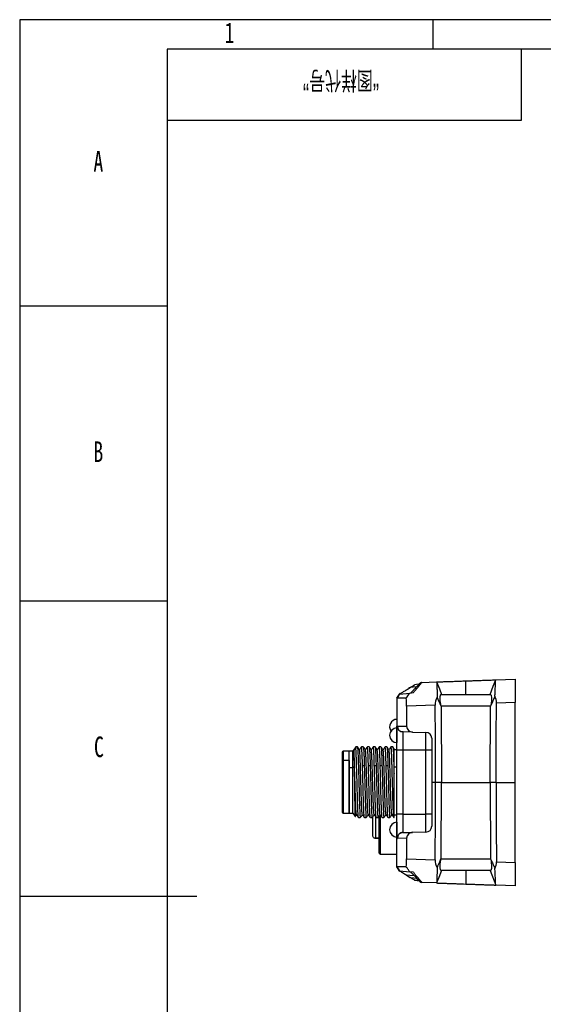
# Model space of a CAD drawing. Header units: millimetres. Extents: x 0 to 1380, y 0 to 297.
# Tile 48 of 60: x 960 to 1049, y 130 to 297. Entities that reach past the tile are written whole.
import ezdxf

# ---------------------------------------------------------------- set-up
doc = ezdxf.new("R2010")
doc.units = ezdxf.units.MM
for name, color, linetype in [('10', 7, 'Continuous'), ('5', 7, 'Continuous'), ('9', 7, 'Continuous'), ('SLD-0', 7, 'Continuous')]:
    doc.layers.add(name, color=color, linetype=linetype)
doc.styles.add('SLDTEXTSTYLE0', font='TXT', dxfattribs={"width": 0.7, "bigfont": 'bigfont'})
doc.styles.add('SLDTEXTSTYLE4', font='TXT', dxfattribs={"width": 0.7})

msp = doc.modelspace()

# ---------------------------------------------------------------- linework, layer by layer
at = {"color": 7, "linetype": 'Continuous', "lineweight": 25}
for p, q in [((1041.08, 185.14), (1044.34, 185.25)), ((1044.34, 185.25), (1044.34, 181.32)), ((1028.53, 184.67), (1028.37, 184.66)), ((1028.56, 184.7), (1031.06, 184.79)), ((1024.34, 182.05), (1024.74, 182.7)), ((1024.34, 182.05), (1024.34, 177.31)), ((1025.85, 182.05), (1024.34, 182.05)), ((1024.74, 182.7), (1026.51, 182.91)), ((1024.84, 182.86), (1024.74, 182.7)), ((1025.9, 182.05), (1025.85, 182.05)), ((1026.51, 182.91), (1027.12, 182.98)), ((1031.8, 182.67), (1040.21, 182.67)), ((1030.81, 180.85), (1025.96, 180.68)), ((1025.96, 180.68), (1025.97, 177.28)), ((1040.19, 180.7), (1031.81, 180.7)), ((1031.81, 180.69), (1031.88, 167.75)), ((1040.13, 167.75), (1040.19, 180.69)), ((1044.34, 181.32), (1041.19, 181.21)), ((1044.34, 167.75), (1044.34, 181.32)), ((1024.34, 173.22), (1024.34, 177.31)), ((1024.41, 177.31), (1025.97, 177.28)), ((1025.33, 176.31), (1025.33, 173.22)), ((1026.99, 176.28), (1025.37, 176.31)), ((1026.99, 176.28), (1029.25, 176.24)), ((1029.25, 173.22), (1029.25, 176.24)), ((1030.23, 175.24), (1030.23, 167.75)), ((1017.38, 173.79), (1016.84, 173.04)), ((1017.63, 173.79), (1017.38, 173.79)), ((1017.38, 173.79), (1017.38, 173.52)), ((1018.63, 173.79), (1018.33, 173.79)), ((1019.63, 173.79), (1019.33, 173.79)), ((1020.63, 173.79), (1020.33, 173.79)), ((1021.63, 173.79), (1021.33, 173.79)), ((1022.63, 173.79), (1022.33, 173.79)), ((1023.63, 173.79), (1023.33, 173.79)), ((1015.04, 172.84), (1015.04, 171.36)), ((1016.24, 173.04), (1015.24, 173.04)), ((1016.84, 173.04), (1016.24, 173.04)), ((1016.24, 170.28), (1016.24, 173.04)), ((1016.24, 171.5), (1016.24, 173.04)), ((1016.84, 170.28), (1016.84, 173.04)), ((1024.34, 173.29), (1023.84, 173.29)), ((1025.33, 173.22), (1024.34, 173.22)), ((1024.34, 162.36), (1024.34, 173.22)), ((1029.25, 173.22), (1025.33, 173.22)), ((1025.33, 173.22), (1025.33, 162.36)), ((1030.23, 173.22), (1029.25, 173.22)), ((1029.25, 162.36), (1029.25, 173.22)), ((1015.04, 171.36), (1015.04, 162.74)), ((1016.24, 171.5), (1015.24, 171.5)), ((1016.24, 171.5), (1016.24, 162.54)), ((1016.24, 170.28), (1016.84, 170.28)), ((1016.24, 162.54), (1016.24, 170.28)), ((1016.84, 170.28), (1017.08, 170.44)), ((1016.84, 162.54), (1016.84, 170.28)), ((1018.5, 170.63), (1018.8, 170.63)), ((1019.5, 170.63), (1019.8, 170.63)), ((1020.5, 170.63), (1020.8, 170.63)), ((1021.5, 170.63), (1021.8, 170.63)), ((1022.5, 170.63), (1022.8, 170.63)), ((1023.84, 161.79), (1023.84, 169.21)), ((1030.88, 167.75), (1030.23, 167.75)), ((1030.23, 167.75), (1030.23, 160.34)), ((1031.88, 167.75), (1030.88, 167.75)), ((1031.81, 154.82), (1031.88, 167.75)), ((1031.88, 167.75), (1040.13, 167.75)), ((1041.13, 167.75), (1040.13, 167.75)), ((1040.13, 167.75), (1040.19, 154.82)), ((1041.13, 167.75), (1044.34, 167.75)), ((1044.34, 154.19), (1044.34, 167.75)), ((1015.24, 162.54), (1016.24, 162.54)), ((1016.24, 162.54), (1016.84, 162.54)), ((1016.84, 162.54), (1017.25, 161.97)), ((1020.24, 158.83), (1020.24, 161.95)), ((1020.48, 162.31), (1020.47, 162.29)), ((1021.34, 155.78), (1021.34, 162.09)), ((1021.54, 155.58), (1021.54, 162.19)), ((1023.84, 162.29), (1024.34, 162.29)), ((1025.33, 162.36), (1024.34, 162.36)), ((1024.34, 158.27), (1024.34, 162.36)), ((1025.33, 162.36), (1025.33, 159.27)), ((1025.33, 162.36), (1029.25, 162.36)), ((1029.25, 159.34), (1029.25, 162.36)), ((1030.23, 162.36), (1029.25, 162.36)), ((1017.83, 161.79), (1018.13, 161.79)), ((1018.13, 161.79), (1018.13, 161.8)), ((1018.83, 161.79), (1019.13, 161.79)), ((1019.83, 161.79), (1020.13, 161.79)), ((1020.83, 161.79), (1021.13, 161.79)), ((1021.83, 161.79), (1022.13, 161.79)), ((1022.83, 161.79), (1023.13, 161.79)), ((1023.83, 161.79), (1023.84, 161.79)), ((1025.37, 159.27), (1026.99, 159.3)), ((1029.25, 159.34), (1026.99, 159.3)), ((1020.67, 158.32), (1021.34, 158.32)), ((1024.34, 153.45), (1024.34, 158.27)), ((1025.97, 158.3), (1024.41, 158.27)), ((1025.97, 158.3), (1025.96, 154.82)), ((1021.34, 155.78), (1021.54, 155.58)), ((1021.54, 155.58), (1024.34, 155.58)), ((1025.96, 154.82), (1030.81, 154.65)), ((1031.81, 154.8), (1040.19, 154.8)), ((1041.19, 154.3), (1044.34, 154.19)), ((1044.34, 154.19), (1044.34, 150.25)), ((1025.9, 153.45), (1024.34, 153.45)), ((1024.34, 153.45), (1024.74, 152.8)), ((1024.74, 152.8), (1024.34, 153.45)), ((1024.84, 152.64), (1024.34, 153.45)), ((1024.74, 152.8), (1026.51, 152.6)), ((1025.92, 152.08), (1025.79, 152.16)), ((1027.12, 152.53), (1026.51, 152.6)), ((1040.21, 152.84), (1031.8, 152.84)), ((1040.13, 152.84), (1041.08, 150.37)), ((1026.7, 151.6), (1026.6, 151.65)), ((1031.06, 150.72), (1028.56, 150.8)), ((1044.34, 150.25), (1041.08, 150.37))]:
    msp.add_line(p, q, dxfattribs=at)
at = {"color": 8, "linetype": 'Continuous', "lineweight": 25}
for p, q in [((1024.34, 177), (1024.34, 174.5)), ((1015.24, 173.04), (1015.24, 171.5)), ((1015.24, 171.5), (1015.24, 162.54)), ((1023.84, 170.4), (1024.34, 170.4)), ((1020.74, 158.32), (1020.74, 161.9)), ((1024.34, 161), (1024.34, 158.5)), ((1021.34, 158.32), (1020.74, 158.32))]:
    msp.add_line(p, q, dxfattribs=at)
at = {"color": 7, "linetype": 'Continuous', "lineweight": 25, "flags": 128}
for points in [[(1026.7, 183.91), (1026.48, 183.78), (1026.31, 183.67)], [(1027.67, 183.97), (1027.07, 183.9), (1026.6, 183.85)], [(1028.06, 184.39), (1027.66, 184.34), (1027.34, 184.31)], [(1031.06, 184.78), (1031.52, 183.6), (1031.88, 182.67)], [(1036, 182.67), (1036, 183.95), (1036, 184.96)], [(1040.13, 182.67), (1040.66, 184.05), (1041.08, 185.13)], [(1024.74, 182.71), (1024.52, 182.34), (1024.34, 182.05)], [(1024.34, 182.05), (1024.57, 182.42), (1024.74, 182.7)], [(1024.74, 182.7), (1024.52, 182.34), (1024.34, 182.05)], [(1030.88, 167.75), (1030.84, 175.09), (1030.81, 180.85)], [(1041.13, 167.75), (1041.16, 175.29), (1041.19, 181.21)], [(1030.81, 154.65), (1030.85, 161.99), (1030.88, 167.75)], [(1041.13, 167.75), (1041.16, 160.22), (1041.19, 154.3)], [(1027.31, 151.91), (1026.54, 152), (1025.93, 152.07)], [(1025.93, 152.07), (1026.31, 151.84), (1026.6, 151.66)], [(1031.88, 152.84), (1031.42, 151.65), (1031.06, 150.72)], [(1036, 152.84), (1036, 151.55), (1036, 150.54)], [(1026.6, 151.66), (1027.2, 151.59), (1027.67, 151.53)], [(1027.34, 151.2), (1027.75, 151.15), (1028.06, 151.12)], [(1028.06, 151.12), (1027.66, 151.16), (1027.34, 151.2)]]:
    msp.add_lwpolyline(points, dxfattribs=at)
at = {"color": 7, "linetype": 'Continuous', "lineweight": 25}
for centre, radius, start, end in [((1028.58, 184.2), 0.5, 92, 136.6095), ((1024.34, 177.19), 1.25, 90, 215.005), ((1024.34, 175.75), 1.25, 90, 180), ((1025.39, 177.3), 0.989, 179.3392, 268.3715), ((1024.34, 175.75), 1.25, 180, 270), ((1029.23, 175.24), 1, 0, 89), ((1015.24, 172.84), 0.2, 90, 180), ((1015.22, 171.32), 0.179, 81.9486, 168.5767), ((1015.24, 162.74), 0.2, 180, 270), ((1024.34, 159.75), 1.25, 90, 180), ((1029.23, 160.34), 1, 271, 0), ((1024.34, 159.75), 1.25, 180, 270), ((1025.39, 158.28), 0.989, 91.625, 180.6626), ((1028.58, 151.3), 0.5, 223.3905, 268)]:
    msp.add_arc(centre, radius, start, end, dxfattribs=at)
for centre, major_axis, ratio, start_param, end_param in [((1025.1, 180.58), (0.01, 4), 0.214097, 4.738943, 5.089684), ((1036.94, 180.99), (6.13, 0.22), 0.65261, 2.785678, 3.121069), ((1034.72, 180.91), (6.46, 0.5), 0.616119, 6.232768, 6.523559), ((1024.4, 173.22), (0, 4.08), 0.212558, 6.279475, 6.352826), ((1027, 177.28), (1.03, -0.08), 0.970611, 3.219313, 4.773037), ((1027, 158.3), (1.03, 0.08), 0.970611, 1.510148, 3.063872), ((1024.4, 162.36), (0, 4.08), 0.212558, 3.071952, 3.145303), ((1025.1, 154.93), (-0.01, 4), 0.214097, 4.335094, 4.685835), ((1036.94, 154.51), (6.13, -0.22), 0.65261, 3.162117, 3.497507), ((1034.72, 154.59), (6.46, -0.5), 0.616119, 6.042812, 6.333602)]:
    msp.add_ellipse(centre, major_axis=major_axis, ratio=ratio, start_param=start_param, end_param=end_param, dxfattribs=at)
for points, knots in [([(1024.74, 182.7), (1024.74, 182.7), (1024.77, 182.72), (1024.86, 182.78), (1024.92, 182.82), (1025.13, 182.94), (1025.28, 183.04), (1025.62, 183.24), (1025.79, 183.35), (1026.15, 183.57), (1026.33, 183.69), (1026.52, 183.8)], [0, 0, 0, 0, 0.125, 0.125, 0.25, 0.25, 0.5, 0.5, 0.75, 0.75, 1, 1, 1, 1]), ([(1026.6, 183.85), (1026.59, 183.84), (1026.56, 183.82), (1026.53, 183.81), (1026.52, 183.8)], [0, 0, 0, 0, 0.5600682, 1, 1, 1, 1]), ([(1026.6, 183.85), (1026.69, 183.91), (1026.92, 184.05), (1027.17, 184.2), (1027.3, 184.28), (1027.34, 184.3), (1027.34, 184.31), (1027.34, 184.31)], [0, 0, 0, 0, 0.283278, 0.689521, 0.835736, 0.95668, 1, 1, 1, 1]), ([(1026.68, 182.93), (1026.73, 182.98), (1026.82, 183.07), (1026.95, 183.21), (1027.08, 183.35), (1027.2, 183.48), (1027.38, 183.66), (1027.59, 183.88), (1027.81, 184.12), (1027.99, 184.31), (1028.1, 184.43), (1028.17, 184.5), (1028.21, 184.54), (1028.21, 184.54), (1028.21, 184.55)], [0, 0, 0, 0, 0.057947, 0.114829, 0.170756, 0.22584, 0.280203, 0.411503, 0.537224, 0.657697, 0.774105, 0.850102, 0.925062, 1, 1, 1, 1]), ([(1028.56, 184.7), (1028.56, 184.7), (1028.56, 184.7), (1028.54, 184.69), (1028.52, 184.67), (1028.5, 184.64), (1028.47, 184.6), (1028.42, 184.55), (1028.38, 184.5), (1028.32, 184.43), (1028.26, 184.36), (1028.19, 184.28), (1028.12, 184.19), (1028.03, 184.09), (1027.94, 183.98), (1027.85, 183.86), (1027.74, 183.73), (1027.63, 183.6), (1027.51, 183.46), (1027.39, 183.3), (1027.26, 183.14), (1027.17, 183.03), (1027.12, 182.98)], [0, 0, 0, 0, 0.042833, 0.08604, 0.129695, 0.17387, 0.218637, 0.264063, 0.310213, 0.357147, 0.404925, 0.453602, 0.503231, 0.553861, 0.60554, 0.65831, 0.712213, 0.767289, 0.823572, 0.881097, 0.939897, 1, 1, 1, 1]), ([(1031.06, 184.79), (1031.06, 184.79), (1031.06, 184.79), (1031.08, 184.79), (1031.1, 184.79), (1031.18, 184.79), (1031.27, 184.8), (1031.5, 184.8), (1031.65, 184.81), (1032.01, 184.82), (1032.21, 184.83), (1032.56, 184.84), (1032.68, 184.85), (1032.93, 184.85), (1033.06, 184.86), (1033.47, 184.87), (1033.76, 184.88), (1034.37, 184.9), (1034.69, 184.92), (1035.34, 184.94), (1035.67, 184.95), (1036, 184.96)], [0, 0, 0, 0, 0.0625, 0.0625, 0.125, 0.125, 0.25, 0.25, 0.375, 0.375, 0.5, 0.5, 0.5625, 0.5625, 0.625, 0.625, 0.75, 0.75, 0.875, 0.875, 1, 1, 1, 1]), ([(1031.06, 184.78), (1031.06, 184.78), (1031.06, 184.77), (1031.07, 184.74), (1031.07, 184.73), (1031.07, 184.67), (1031.08, 184.62), (1031.08, 184.49), (1031.09, 184.41), (1031.09, 184.23), (1031.1, 184.13), (1031.1, 183.9), (1031.11, 183.77), (1031.12, 183.5), (1031.12, 183.35), (1031.13, 182.89), (1031.14, 182.54), (1031.15, 182.18)], [0, 0, 0, 0, 0.0625, 0.0625, 0.125, 0.125, 0.25, 0.25, 0.375, 0.375, 0.5, 0.5, 0.625, 0.625, 0.75, 0.75, 1, 1, 1, 1]), ([(1036, 184.96), (1036.28, 184.97), (1036.85, 184.99), (1037.67, 185.02), (1038.45, 185.05), (1039.16, 185.07), (1039.79, 185.09), (1040.31, 185.11), (1040.7, 185.13), (1040.97, 185.14), (1041.1, 185.14), (1041.08, 185.14), (1041.08, 185.14)], [0, 0, 0, 0, 0.098288, 0.196577, 0.294867, 0.393155, 0.491418, 0.589681, 0.687886, 0.78609, 0.882831, 1, 1, 1, 1]), ([(1040.93, 182.35), (1040.94, 182.59), (1040.97, 183.08), (1041, 183.88), (1041.04, 184.64), (1041.06, 185.05), (1041.08, 185.11), (1041.08, 185.13)], [0, 0, 0, 0, 0.162748, 0.325498, 0.605333, 0.885137, 1, 1, 1, 1]), ([(1041.08, 185.13), (1041.08, 185.13), (1041.08, 185.14), (1041.08, 185.14), (1041.08, 185.14)], [0, 0, 0, 0, 0.560018, 1, 1, 1, 1]), ([(1031.81, 180.7), (1031.77, 180.91), (1031.68, 181.32), (1031.65, 181.9), (1031.67, 182.35), (1031.72, 182.62), (1031.77, 182.65), (1031.8, 182.67)], [0, 0, 0, 0, 0.203047, 0.405944, 0.612435, 0.824119, 1, 1, 1, 1]), ([(1040.21, 182.67), (1040.23, 182.65), (1040.29, 182.6), (1040.34, 182.26), (1040.35, 181.76), (1040.31, 181.2), (1040.23, 180.85), (1040.19, 180.7)], [0, 0, 0, 0, 0.21641, 0.432892, 0.647449, 0.85842, 1, 1, 1, 1]), ([(1040.93, 182.35), (1040.82, 182.1), (1040.71, 181.85), (1040.46, 181.3), (1040.33, 181), (1040.19, 180.69)], [0, 0, 0, 0, 0.445883, 0.445883, 1, 1, 1, 1]), ([(1025.33, 176.31), (1025.29, 176.31), (1025.23, 176.31), (1025.15, 176.32), (1025.07, 176.34), (1025.01, 176.36), (1024.91, 176.4), (1024.78, 176.48), (1024.63, 176.6), (1024.51, 176.74), (1024.42, 176.91), (1024.36, 177.1), (1024.35, 177.23), (1024.34, 177.3)], [0, 0, 0, 0, 0.062398, 0.118679, 0.168842, 0.212886, 0.25081, 0.37927, 0.500634, 0.619713, 0.742603, 0.869349, 1, 1, 1, 1]), ([(1025.37, 176.31), (1025.36, 176.31), (1025.35, 176.31), (1025.33, 176.31), (1025.33, 176.31)], [0, 0, 0, 0, 0.560079, 1, 1, 1, 1]), ([(1017.82, 161.81), (1017.81, 161.82), (1017.8, 161.86), (1017.78, 162.12), (1017.75, 162.54), (1017.72, 163.11), (1017.69, 163.81), (1017.66, 164.64), (1017.64, 165.54), (1017.61, 166.51), (1017.59, 167.52), (1017.56, 168.54), (1017.53, 169.53), (1017.5, 170.48), (1017.48, 171.34), (1017.45, 172.11), (1017.43, 172.73), (1017.4, 173.22), (1017.39, 173.42), (1017.38, 173.52)], [0, 0, 0, 0, 0.049193, 0.108532, 0.169592, 0.228929, 0.289986, 0.349331, 0.410395, 0.469736, 0.530797, 0.590134, 0.651193, 0.710537, 0.771601, 0.830944, 0.892005, 0.945383, 1, 1, 1, 1]), ([(1017.63, 173.79), (1017.63, 173.79), (1017.64, 173.81), (1017.66, 173.65), (1017.66, 173.64), (1017.66, 173.64), (1017.66, 173.64), (1017.66, 173.64), (1017.66, 173.64), (1017.66, 173.64), (1017.66, 173.64), (1017.66, 173.64), (1017.66, 173.64), (1017.66, 173.64), (1017.67, 173.63), (1017.67, 173.61), (1017.67, 173.54), (1017.69, 173.4), (1017.7, 173.18), (1017.71, 172.97), (1017.73, 172.71), (1017.74, 172.33), (1017.76, 171.82), (1017.78, 171.33), (1017.79, 170.86), (1017.81, 170.38), (1017.82, 169.84), (1017.84, 169.26), (1017.86, 168.58), (1017.88, 167.86), (1017.9, 167.14), (1017.92, 166.43), (1017.93, 165.73), (1017.95, 165.14), (1017.96, 164.71), (1017.97, 164.4), (1017.98, 164.13), (1017.99, 163.87), (1018, 163.61), (1018.01, 163.27), (1018.03, 162.91), (1018.05, 162.59), (1018.06, 162.37), (1018.07, 162.24), (1018.07, 162.15), (1018.08, 162.03), (1018.09, 161.92), (1018.11, 161.83), (1018.12, 161.8), (1018.12, 161.79), (1018.13, 161.79), (1018.13, 161.79)], [0, 0, 0, 0, 0.001331, 0.063506, 0.063509, 0.063511, 0.063516, 0.063524, 0.063539, 0.063567, 0.063617, 0.063712, 0.063899, 0.064288, 0.065159, 0.06798, 0.077124, 0.109403, 0.141294, 0.164126, 0.180043, 0.220276, 0.264075, 0.296565, 0.319786, 0.354908, 0.383926, 0.413148, 0.451969, 0.494744, 0.529703, 0.566702, 0.610924, 0.646227, 0.67027, 0.689637, 0.704325, 0.723811, 0.743296, 0.762781, 0.801422, 0.833722, 0.859677, 0.879287, 0.88583, 0.897693, 0.937362, 0.959728, 0.979205, 0.995789, 1, 1, 1, 1]), ([(1017.98, 173.28), (1017.93, 173.37), (1017.81, 173.54), (1017.69, 173.71), (1017.63, 173.79)], [0, 0, 0, 0, 0.499992, 1, 1, 1, 1]), ([(1018.32, 173.79), (1018.27, 173.7), (1018.15, 173.54), (1018.03, 173.37), (1017.98, 173.29)], [0, 0, 0, 0, 0.511717, 1, 1, 1, 1]), ([(1018.5, 170.63), (1018.49, 171.04), (1018.47, 171.74), (1018.44, 172.52), (1018.41, 173.08), (1018.38, 173.5), (1018.35, 173.73), (1018.33, 173.82), (1018.32, 173.78), (1018.32, 173.77)], [0, 0, 0, 0, 0.217574, 0.36725, 0.521269, 0.67095, 0.824973, 0.97467, 1, 1, 1, 1]), ([(1018.98, 173.28), (1018.93, 173.37), (1018.81, 173.54), (1018.69, 173.71), (1018.63, 173.79)], [0, 0, 0, 0, 0.499978, 1, 1, 1, 1]), ([(1018.63, 173.77), (1018.64, 173.76), (1018.66, 173.73), (1018.68, 173.48), (1018.71, 173.07), (1018.74, 172.5), (1018.77, 171.72), (1018.79, 171.03), (1018.8, 170.63)], [0, 0, 0, 0, 0.13232, 0.290967, 0.454211, 0.612873, 0.776139, 1, 1, 1, 1]), ([(1019.32, 173.79), (1019.26, 173.7), (1019.15, 173.54), (1019.03, 173.37), (1018.98, 173.29)], [0, 0, 0, 0, 0.512741, 1, 1, 1, 1]), ([(1019.5, 170.63), (1019.49, 171.04), (1019.47, 171.74), (1019.44, 172.52), (1019.41, 173.08), (1019.38, 173.5), (1019.35, 173.73), (1019.33, 173.82), (1019.32, 173.78), (1019.32, 173.77)], [0, 0, 0, 0, 0.216687, 0.365753, 0.519143, 0.668214, 0.821609, 0.970696, 1, 1, 1, 1]), ([(1019.99, 173.28), (1019.93, 173.37), (1019.81, 173.54), (1019.69, 173.7), (1019.63, 173.79)], [0, 0, 0, 0, 0.5, 1, 1, 1, 1]), ([(1019.63, 173.77), (1019.64, 173.76), (1019.66, 173.73), (1019.68, 173.48), (1019.71, 173.07), (1019.74, 172.5), (1019.77, 171.72), (1019.79, 171.03), (1019.8, 170.63)], [0, 0, 0, 0, 0.130343, 0.289718, 0.453709, 0.613097, 0.777112, 1, 1, 1, 1]), ([(1020.32, 173.79), (1020.26, 173.7), (1020.15, 173.54), (1020.03, 173.37), (1019.98, 173.29)], [0, 0, 0, 0, 0.515663, 1, 1, 1, 1]), ([(1020.5, 170.63), (1020.49, 171.04), (1020.47, 171.74), (1020.44, 172.52), (1020.41, 173.08), (1020.38, 173.5), (1020.35, 173.73), (1020.33, 173.82), (1020.32, 173.77), (1020.32, 173.77)], [0, 0, 0, 0, 0.214619, 0.362263, 0.514191, 0.661839, 0.81377, 0.961435, 1, 1, 1, 1]), ([(1020.99, 173.28), (1020.93, 173.37), (1020.81, 173.54), (1020.69, 173.7), (1020.63, 173.79)], [0, 0, 0, 0, 0.499982, 1, 1, 1, 1]), ([(1020.63, 173.77), (1020.64, 173.76), (1020.66, 173.73), (1020.68, 173.47), (1020.71, 173.07), (1020.74, 172.5), (1020.77, 171.72), (1020.79, 171.03), (1020.8, 170.63)], [0, 0, 0, 0, 0.126895, 0.286901, 0.451543, 0.611562, 0.776228, 1, 1, 1, 1]), ([(1021.32, 173.79), (1021.27, 173.7), (1021.15, 173.54), (1021.03, 173.37), (1020.98, 173.29)], [0, 0, 0, 0, 0.512113, 1, 1, 1, 1]), ([(1021.5, 170.63), (1021.49, 171.04), (1021.47, 171.74), (1021.44, 172.52), (1021.41, 173.08), (1021.38, 173.5), (1021.35, 173.73), (1021.33, 173.82), (1021.32, 173.78), (1021.32, 173.77)], [0, 0, 0, 0, 0.217436, 0.367018, 0.520939, 0.670525, 0.82445, 0.974053, 1, 1, 1, 1]), ([(1021.99, 173.28), (1021.93, 173.37), (1021.81, 173.53), (1021.69, 173.7), (1021.63, 173.79)], [0, 0, 0, 0, 0.500002, 1, 1, 1, 1]), ([(1021.63, 173.77), (1021.64, 173.75), (1021.66, 173.72), (1021.68, 173.47), (1021.71, 173.07), (1021.74, 172.5), (1021.77, 171.72), (1021.79, 171.03), (1021.8, 170.63)], [0, 0, 0, 0, 0.124309, 0.284789, 0.449918, 0.610412, 0.775565, 1, 1, 1, 1]), ([(1022.32, 173.79), (1022.26, 173.7), (1022.15, 173.54), (1022.03, 173.37), (1021.98, 173.29)], [0, 0, 0, 0, 0.512642, 1, 1, 1, 1]), ([(1022.5, 170.63), (1022.49, 171.04), (1022.47, 171.74), (1022.44, 172.52), (1022.41, 173.08), (1022.38, 173.5), (1022.35, 173.73), (1022.33, 173.82), (1022.32, 173.78), (1022.32, 173.77)], [0, 0, 0, 0, 0.216902, 0.366117, 0.51966, 0.668879, 0.822426, 0.971661, 1, 1, 1, 1]), ([(1022.99, 173.28), (1022.93, 173.36), (1022.81, 173.53), (1022.69, 173.7), (1022.63, 173.79)], [0, 0, 0, 0, 0.499983, 1, 1, 1, 1]), ([(1022.63, 173.77), (1022.64, 173.75), (1022.66, 173.72), (1022.68, 173.47), (1022.71, 173.07), (1022.74, 172.5), (1022.77, 171.72), (1022.79, 171.03), (1022.8, 170.63)], [0, 0, 0, 0, 0.123034, 0.283748, 0.449117, 0.609845, 0.775238, 1, 1, 1, 1]), ([(1023.32, 173.79), (1023.26, 173.7), (1023.15, 173.54), (1023.03, 173.37), (1022.98, 173.29)], [0, 0, 0, 0, 0.515783, 1, 1, 1, 1]), ([(1023.82, 161.8), (1023.82, 161.8), (1023.81, 161.8), (1023.79, 161.95), (1023.76, 162.28), (1023.74, 162.71), (1023.72, 163.15), (1023.7, 163.6), (1023.68, 164.12), (1023.66, 164.69), (1023.65, 165.28), (1023.63, 165.79), (1023.62, 166.21), (1023.61, 166.53), (1023.61, 166.85), (1023.59, 167.26), (1023.58, 167.72), (1023.57, 168.25), (1023.55, 168.75), (1023.54, 169.27), (1023.52, 169.79), (1023.51, 170.37), (1023.49, 170.95), (1023.47, 171.5), (1023.46, 171.98), (1023.44, 172.43), (1023.43, 172.77), (1023.41, 172.99), (1023.4, 173.15), (1023.4, 173.28), (1023.39, 173.41), (1023.38, 173.52), (1023.37, 173.62), (1023.36, 173.71), (1023.34, 173.76), (1023.33, 173.79), (1023.33, 173.79), (1023.32, 173.78), (1023.32, 173.78)], [0, 0, 0, 0, 0.009245, 0.067328, 0.123648, 0.172018, 0.206936, 0.241857, 0.276775, 0.316171, 0.351089, 0.381528, 0.402674, 0.420079, 0.433744, 0.454179, 0.486311, 0.507217, 0.538571, 0.564827, 0.591085, 0.625896, 0.663843, 0.695835, 0.730654, 0.765954, 0.800583, 0.820011, 0.835197, 0.852847, 0.870355, 0.887862, 0.90537, 0.930974, 0.953324, 0.972415, 0.994945, 1, 1, 1, 1]), ([(1023.86, 173.46), (1023.84, 173.49), (1023.77, 173.59), (1023.69, 173.7), (1023.63, 173.79)], [0, 0, 0, 0, 0.216588, 1, 1, 1, 1]), ([(1023.63, 173.77), (1023.64, 173.75), (1023.66, 173.72), (1023.68, 173.47), (1023.71, 173.07), (1023.74, 172.5), (1023.76, 171.8), (1023.79, 170.98), (1023.81, 170.12), (1023.83, 169.5), (1023.84, 169.21)], [0, 0, 0, 0, 0.098128, 0.227121, 0.359851, 0.488856, 0.621605, 0.750593, 0.883322, 1, 1, 1, 1]), ([(1017.47, 162.31), (1017.47, 162.31), (1017.46, 162.3), (1017.44, 162.44), (1017.42, 162.72), (1017.39, 163.17), (1017.36, 163.75), (1017.33, 164.44), (1017.3, 165.22), (1017.28, 166.08), (1017.25, 166.99), (1017.23, 167.92), (1017.2, 168.84), (1017.17, 169.74), (1017.14, 170.58), (1017.12, 171.35), (1017.09, 172), (1017.07, 172.54), (1017.04, 172.91), (1017.03, 173.05), (1017.02, 173.11)], [0, 0, 0, 0, 0.011893, 0.070491, 0.130794, 0.189293, 0.249482, 0.307996, 0.368203, 0.426688, 0.486868, 0.545364, 0.605552, 0.664165, 0.724485, 0.782897, 0.842997, 0.901488, 0.961676, 1, 1, 1, 1]), ([(1017.02, 173.11), (1017.03, 172.98), (1017.04, 172.77), (1017.05, 172.21), (1017.07, 171.5), (1017.08, 170.84), (1017.08, 170.44)], [0, 0, 0, 0, 0.2782979, 0.4790252, 0.6855692, 1, 1, 1, 1]), ([(1018.47, 162.31), (1018.47, 162.32), (1018.45, 162.32), (1018.43, 162.49), (1018.41, 162.82), (1018.38, 163.3), (1018.35, 163.9), (1018.33, 164.61), (1018.3, 165.42), (1018.27, 166.29), (1018.25, 167.21), (1018.22, 168.14), (1018.19, 169.06), (1018.16, 169.94), (1018.14, 170.77), (1018.11, 171.51), (1018.09, 172.14), (1018.06, 172.65), (1018.03, 173.02), (1018.01, 173.24), (1017.99, 173.26), (1017.98, 173.27)], [0, 0, 0, 0, 0.020046, 0.076003, 0.130307, 0.186185, 0.240525, 0.296441, 0.350868, 0.406884, 0.461189, 0.517069, 0.571351, 0.627202, 0.681647, 0.737681, 0.791965, 0.847818, 0.902122, 0.957996, 1, 1, 1, 1]), ([(1019.47, 162.31), (1019.47, 162.32), (1019.45, 162.34), (1019.43, 162.55), (1019.4, 162.92), (1019.37, 163.43), (1019.35, 164.05), (1019.32, 164.79), (1019.29, 165.61), (1019.27, 166.5), (1019.24, 167.42), (1019.21, 168.36), (1019.19, 169.27), (1019.16, 170.14), (1019.13, 170.95), (1019.11, 171.67), (1019.08, 172.27), (1019.05, 172.75), (1019.02, 173.08), (1019, 173.26), (1018.99, 173.26), (1018.98, 173.27)], [0, 0, 0, 0, 0.038233, 0.092417, 0.148177, 0.20227, 0.257926, 0.312028, 0.367692, 0.421943, 0.477777, 0.531891, 0.58757, 0.641619, 0.697224, 0.751461, 0.807279, 0.861402, 0.917092, 0.971201, 1, 1, 1, 1]), ([(1020.47, 162.3), (1020.46, 162.32), (1020.45, 162.37), (1020.42, 162.62), (1020.4, 163.02), (1020.37, 163.56), (1020.34, 164.22), (1020.31, 164.98), (1020.29, 165.82), (1020.26, 166.71), (1020.23, 167.64), (1020.21, 168.57), (1020.18, 169.48), (1020.15, 170.34), (1020.12, 171.13), (1020.1, 171.82), (1020.07, 172.4), (1020.05, 172.84), (1020.02, 173.14), (1020, 173.28), (1019.99, 173.27), (1019.98, 173.27)], [0, 0, 0, 0, 0.049497, 0.105275, 0.159537, 0.215369, 0.269763, 0.32574, 0.379937, 0.435701, 0.489954, 0.545779, 0.600148, 0.656101, 0.710377, 0.766231, 0.820457, 0.876256, 0.930541, 0.986401, 1, 1, 1, 1]), ([(1021.47, 162.3), (1021.47, 162.3), (1021.46, 162.29), (1021.44, 162.42), (1021.42, 162.7), (1021.39, 163.14), (1021.36, 163.71), (1021.33, 164.39), (1021.31, 165.17), (1021.28, 166.02), (1021.26, 166.93), (1021.23, 167.85), (1021.2, 168.78), (1021.17, 169.68), (1021.14, 170.53), (1021.12, 171.29), (1021.09, 171.96), (1021.07, 172.51), (1021.04, 172.93), (1021.01, 173.18), (1020.99, 173.3), (1020.98, 173.28), (1020.98, 173.28)], [0, 0, 0, 0, 0.003233, 0.059486, 0.113999, 0.17009, 0.224592, 0.280671, 0.335333, 0.391586, 0.446105, 0.502199, 0.556723, 0.612824, 0.667453, 0.723669, 0.778267, 0.834451, 0.888977, 0.945077, 0.99964, 1, 1, 1, 1]), ([(1022.47, 162.31), (1022.47, 162.31), (1022.46, 162.31), (1022.44, 162.47), (1022.41, 162.79), (1022.38, 163.26), (1022.35, 163.85), (1022.33, 164.56), (1022.3, 165.36), (1022.27, 166.23), (1022.25, 167.14), (1022.22, 168.08), (1022.19, 169), (1022.17, 169.89), (1022.14, 170.71), (1022.11, 171.46), (1022.09, 172.1), (1022.06, 172.62), (1022.03, 173), (1022.01, 173.23), (1021.99, 173.26), (1021.98, 173.27)], [0, 0, 0, 0, 0.021406, 0.075889, 0.131963, 0.186309, 0.242226, 0.296517, 0.352372, 0.406802, 0.462818, 0.517171, 0.573098, 0.627488, 0.683454, 0.737775, 0.793669, 0.848019, 0.903942, 0.958412, 1, 1, 1, 1]), ([(1023.47, 162.31), (1023.47, 162.32), (1023.45, 162.33), (1023.43, 162.53), (1023.4, 162.89), (1023.38, 163.39), (1023.35, 164.01), (1023.32, 164.74), (1023.29, 165.56), (1023.27, 166.44), (1023.24, 167.36), (1023.22, 168.29), (1023.19, 169.21), (1023.16, 170.08), (1023.13, 170.9), (1023.11, 171.62), (1023.08, 172.24), (1023.05, 172.72), (1023.03, 173.07), (1023, 173.25), (1022.99, 173.26), (1022.98, 173.26)], [0, 0, 0, 0, 0.033371, 0.089314, 0.143695, 0.199654, 0.254128, 0.310187, 0.364637, 0.420673, 0.475039, 0.530982, 0.585368, 0.64133, 0.695827, 0.751913, 0.806277, 0.862217, 0.916559, 0.972471, 1, 1, 1, 1]), ([(1023.84, 169.21), (1023.84, 169.71), (1023.84, 170.7), (1023.84, 171.94), (1023.84, 172.87), (1023.84, 173.41), (1023.84, 173.44), (1023.84, 173.45)], [0, 0, 0, 0, 0.210483, 0.419375, 0.628345, 0.83775, 1, 1, 1, 1]), ([(1017.08, 170.44), (1017.09, 170.06), (1017.1, 169.4), (1017.12, 168.35), (1017.13, 167.41), (1017.14, 166.46), (1017.16, 165.56), (1017.17, 164.7), (1017.18, 163.93), (1017.2, 163.25), (1017.21, 162.7), (1017.23, 162.29), (1017.24, 162.04), (1017.25, 161.94), (1017.25, 161.97), (1017.25, 161.98)], [0, 0, 0, 0, 0.105142, 0.182768, 0.262645, 0.340212, 0.420008, 0.498098, 0.578378, 0.657733, 0.739395, 0.818627, 0.900153, 0.97966, 1, 1, 1, 1]), ([(1018.82, 161.81), (1018.81, 161.83), (1018.8, 161.86), (1018.78, 162.12), (1018.75, 162.54), (1018.72, 163.11), (1018.69, 163.81), (1018.66, 164.64), (1018.64, 165.54), (1018.61, 166.51), (1018.59, 167.52), (1018.56, 168.54), (1018.53, 169.6), (1018.51, 170.27), (1018.5, 170.63)], [0, 0, 0, 0, 0.0635018, 0.1460467, 0.2309846, 0.3135271, 0.3984614, 0.4810146, 0.5659589, 0.6485062, 0.7334462, 0.8159884, 0.9009258, 1, 1, 1, 1]), ([(1018.8, 170.63), (1018.81, 170.25), (1018.83, 169.57), (1018.86, 168.49), (1018.89, 167.48), (1018.92, 166.47), (1018.94, 165.51), (1018.97, 164.6), (1018.99, 163.79), (1019.02, 163.08), (1019.05, 162.52), (1019.08, 162.1), (1019.1, 161.86), (1019.12, 161.76), (1019.13, 161.79), (1019.13, 161.79)], [0, 0, 0, 0, 0.10109, 0.181666, 0.264578, 0.34515, 0.428062, 0.508627, 0.591527, 0.672094, 0.754998, 0.835572, 0.918484, 0.99905, 1, 1, 1, 1]), ([(1019.82, 161.81), (1019.81, 161.82), (1019.8, 161.86), (1019.78, 162.12), (1019.75, 162.54), (1019.72, 163.11), (1019.69, 163.81), (1019.66, 164.64), (1019.64, 165.54), (1019.61, 166.51), (1019.59, 167.52), (1019.56, 168.54), (1019.53, 169.6), (1019.51, 170.27), (1019.5, 170.63)], [0, 0, 0, 0, 0.070297, 0.152243, 0.236564, 0.318508, 0.402826, 0.48478, 0.569108, 0.651056, 0.73538, 0.817324, 0.901645, 1, 1, 1, 1]), ([(1019.8, 170.63), (1019.81, 170.25), (1019.83, 169.57), (1019.86, 168.49), (1019.89, 167.48), (1019.92, 166.47), (1019.94, 165.51), (1019.97, 164.6), (1019.99, 163.79), (1020.02, 163.08), (1020.05, 162.52), (1020.08, 162.1), (1020.1, 161.86), (1020.12, 161.76), (1020.13, 161.79), (1020.13, 161.79)], [0, 0, 0, 0, 0.10109, 0.181666, 0.264578, 0.34515, 0.428062, 0.508627, 0.591527, 0.672094, 0.754998, 0.835572, 0.918484, 0.99905, 1, 1, 1, 1]), ([(1020.82, 161.81), (1020.81, 161.82), (1020.8, 161.86), (1020.78, 162.12), (1020.75, 162.54), (1020.72, 163.11), (1020.69, 163.81), (1020.66, 164.64), (1020.64, 165.54), (1020.61, 166.51), (1020.59, 167.52), (1020.56, 168.54), (1020.53, 169.6), (1020.51, 170.27), (1020.5, 170.63)], [0, 0, 0, 0, 0.068624, 0.150717, 0.235191, 0.317282, 0.401751, 0.483853, 0.568333, 0.650429, 0.734904, 0.816995, 0.901468, 1, 1, 1, 1]), ([(1020.8, 170.63), (1020.81, 170.25), (1020.83, 169.57), (1020.86, 168.49), (1020.89, 167.48), (1020.92, 166.47), (1020.94, 165.51), (1020.97, 164.6), (1020.99, 163.79), (1021.02, 163.08), (1021.05, 162.52), (1021.08, 162.1), (1021.1, 161.86), (1021.12, 161.76), (1021.13, 161.79), (1021.13, 161.79)], [0, 0, 0, 0, 0.10109, 0.181666, 0.264578, 0.34515, 0.428062, 0.508627, 0.591527, 0.672094, 0.754998, 0.835572, 0.918484, 0.99905, 1, 1, 1, 1]), ([(1021.82, 161.81), (1021.81, 161.83), (1021.8, 161.86), (1021.78, 162.12), (1021.75, 162.54), (1021.72, 163.11), (1021.69, 163.81), (1021.66, 164.64), (1021.64, 165.54), (1021.61, 166.51), (1021.59, 167.52), (1021.56, 168.54), (1021.53, 169.6), (1021.51, 170.27), (1021.5, 170.63)], [0, 0, 0, 0, 0.063304, 0.145867, 0.230823, 0.313382, 0.398335, 0.480905, 0.565867, 0.648432, 0.73339, 0.81595, 0.900905, 1, 1, 1, 1]), ([(1021.8, 170.63), (1021.81, 170.25), (1021.83, 169.57), (1021.86, 168.49), (1021.89, 167.48), (1021.92, 166.47), (1021.94, 165.51), (1021.97, 164.6), (1021.99, 163.79), (1022.02, 163.08), (1022.05, 162.52), (1022.08, 162.1), (1022.1, 161.86), (1022.12, 161.76), (1022.13, 161.79), (1022.13, 161.79)], [0, 0, 0, 0, 0.10109, 0.181666, 0.264578, 0.34515, 0.428062, 0.508627, 0.591527, 0.672094, 0.754998, 0.835572, 0.918484, 0.99905, 1, 1, 1, 1]), ([(1022.82, 161.81), (1022.81, 161.82), (1022.8, 161.86), (1022.78, 162.12), (1022.75, 162.54), (1022.72, 163.11), (1022.69, 163.81), (1022.66, 164.64), (1022.64, 165.54), (1022.61, 166.51), (1022.59, 167.52), (1022.56, 168.54), (1022.53, 169.6), (1022.51, 170.27), (1022.5, 170.63)], [0, 0, 0, 0, 0.0699536, 0.1519299, 0.2362826, 0.3182564, 0.4026055, 0.4845901, 0.5689491, 0.6509277, 0.7352825, 0.8172561, 0.9016084, 1, 1, 1, 1]), ([(1022.8, 170.63), (1022.81, 170.25), (1022.83, 169.57), (1022.86, 168.49), (1022.89, 167.48), (1022.92, 166.47), (1022.94, 165.51), (1022.97, 164.6), (1022.99, 163.79), (1023.02, 163.08), (1023.05, 162.52), (1023.08, 162.1), (1023.1, 161.86), (1023.12, 161.76), (1023.13, 161.79), (1023.13, 161.79)], [0, 0, 0, 0, 0.10109, 0.181666, 0.264578, 0.34515, 0.428062, 0.508627, 0.591527, 0.672094, 0.754998, 0.835572, 0.918484, 0.99905, 1, 1, 1, 1]), ([(1017.26, 161.98), (1017.28, 162), (1017.35, 162.1), (1017.42, 162.2), (1017.48, 162.28)], [0, 0, 0, 0, 0.221548, 1, 1, 1, 1]), ([(1017.47, 162.3), (1017.53, 162.21), (1017.65, 162.04), (1017.76, 161.87), (1017.82, 161.79)], [0, 0, 0, 0, 0.499981, 1, 1, 1, 1]), ([(1018.13, 161.79), (1018.19, 161.88), (1018.31, 162.04), (1018.42, 162.2), (1018.48, 162.28)], [0, 0, 0, 0, 0.513511, 1, 1, 1, 1]), ([(1018.47, 162.3), (1018.53, 162.22), (1018.64, 162.05), (1018.76, 161.88), (1018.82, 161.79)], [0, 0, 0, 0, 0.500006, 1, 1, 1, 1]), ([(1019.13, 161.79), (1019.19, 161.87), (1019.31, 162.04), (1019.42, 162.2), (1019.48, 162.28)], [0, 0, 0, 0, 0.5129632, 1, 1, 1, 1]), ([(1019.47, 162.3), (1019.53, 162.21), (1019.65, 162.04), (1019.77, 161.87), (1019.82, 161.79)], [0, 0, 0, 0, 0.499999, 1, 1, 1, 1]), ([(1020.13, 161.79), (1020.19, 161.87), (1020.31, 162.04), (1020.42, 162.2), (1020.48, 162.28)], [0, 0, 0, 0, 0.512118, 1, 1, 1, 1]), ([(1020.47, 162.3), (1020.53, 162.21), (1020.65, 162.04), (1020.76, 161.87), (1020.82, 161.79)], [0, 0, 0, 0, 0.500001, 1, 1, 1, 1]), ([(1021.13, 161.79), (1021.19, 161.87), (1021.31, 162.04), (1021.42, 162.2), (1021.48, 162.28)], [0, 0, 0, 0, 0.511091, 1, 1, 1, 1]), ([(1021.47, 162.3), (1021.53, 162.22), (1021.64, 162.05), (1021.76, 161.88), (1021.82, 161.79)], [0, 0, 0, 0, 0.500006, 1, 1, 1, 1]), ([(1022.13, 161.79), (1022.19, 161.87), (1022.3, 162.04), (1022.42, 162.2), (1022.48, 162.28)], [0, 0, 0, 0, 0.510668, 1, 1, 1, 1]), ([(1022.47, 162.3), (1022.53, 162.21), (1022.65, 162.04), (1022.77, 161.87), (1022.82, 161.79)], [0, 0, 0, 0, 0.499978, 1, 1, 1, 1]), ([(1023.13, 161.79), (1023.19, 161.87), (1023.3, 162.04), (1023.42, 162.2), (1023.48, 162.28)], [0, 0, 0, 0, 0.510228, 1, 1, 1, 1]), ([(1023.47, 162.3), (1023.53, 162.21), (1023.65, 162.04), (1023.76, 161.87), (1023.82, 161.79)], [0, 0, 0, 0, 0.500001, 1, 1, 1, 1]), ([(1020.37, 158.44), (1020.32, 158.5), (1020.29, 158.56), (1020.25, 158.69), (1020.24, 158.76), (1020.24, 158.83)], [0, 0, 0, 0, 0.5, 0.5, 1, 1, 1, 1]), ([(1025.33, 159.27), (1025.29, 159.27), (1025.23, 159.27), (1025.14, 159.25), (1025.04, 159.23), (1024.92, 159.18), (1024.78, 159.11), (1024.63, 158.98), (1024.51, 158.83), (1024.42, 158.67), (1024.36, 158.48), (1024.35, 158.35), (1024.34, 158.28)], [0, 0, 0, 0, 0.0601384, 0.1221226, 0.1857531, 0.2507883, 0.3708402, 0.5006223, 0.6199079, 0.744737, 0.8724279, 1, 1, 1, 1]), ([(1025.33, 159.27), (1025.33, 159.27), (1025.35, 159.27), (1025.36, 159.27), (1025.37, 159.27)], [0, 0, 0, 0, 0.559996, 1, 1, 1, 1]), ([(1020.37, 158.44), (1020.41, 158.4), (1020.46, 158.37), (1020.56, 158.33), (1020.61, 158.32), (1020.67, 158.32)], [0, 0, 0, 0, 0.5, 0.5, 1, 1, 1, 1]), ([(1020.67, 158.32), (1020.68, 158.32), (1020.71, 158.32), (1020.73, 158.32), (1020.74, 158.32)], [0, 0, 0, 0, 0.557767, 1, 1, 1, 1]), ([(1031.15, 153.33), (1031.27, 153.61), (1031.49, 154.1), (1031.71, 154.6), (1031.81, 154.82)], [0, 0, 0, 0, 0.5599967, 1, 1, 1, 1]), ([(1031.8, 152.84), (1031.78, 152.84), (1031.76, 152.85), (1031.73, 152.9), (1031.72, 152.94), (1031.7, 153.04), (1031.69, 153.1), (1031.67, 153.24), (1031.67, 153.32), (1031.66, 153.51), (1031.66, 153.6), (1031.67, 153.82), (1031.67, 153.94), (1031.7, 154.29), (1031.74, 154.55), (1031.81, 154.8)], [0, 0, 0, 0, 0.125, 0.125, 0.25, 0.25, 0.375, 0.375, 0.5, 0.5, 0.625, 0.625, 0.75, 0.75, 1, 1, 1, 1]), ([(1040.19, 154.82), (1040.22, 154.74), (1040.26, 154.67), (1040.38, 154.39), (1040.47, 154.19), (1040.68, 153.72), (1040.8, 153.44), (1040.93, 153.16)], [0.000008, 0.000008, 0.000008, 0.000008, 0.1343457, 0.1343457, 0.4976642, 0.4976642, 0.9999945, 0.9999945, 0.9999945, 0.9999945]), ([(1040.19, 154.8), (1040.23, 154.68), (1040.25, 154.55), (1040.3, 154.3), (1040.31, 154.18), (1040.33, 153.94), (1040.34, 153.82), (1040.34, 153.61), (1040.34, 153.51), (1040.33, 153.23), (1040.32, 153.09), (1040.28, 152.94), (1040.27, 152.9), (1040.24, 152.85), (1040.22, 152.84), (1040.21, 152.84)], [0, 0, 0, 0, 0.125, 0.125, 0.25, 0.25, 0.375, 0.375, 0.5, 0.5, 0.75, 0.75, 0.875, 0.875, 1, 1, 1, 1]), ([(1024.74, 152.8), (1024.75, 152.8), (1024.76, 152.79), (1024.88, 152.71), (1025.21, 152.51), (1025.6, 152.27), (1025.89, 152.1), (1025.93, 152.07)], [0, 0, 0, 0, 0.0845965, 0.2028197, 0.4237513, 0.9153774, 1, 1, 1, 1]), ([(1024.74, 152.8), (1024.75, 152.8), (1024.76, 152.79), (1024.88, 152.71), (1025.21, 152.51), (1025.6, 152.27), (1025.89, 152.1), (1025.93, 152.07)], [0, 0, 0, 0, 0.084644, 0.202876, 0.423731, 0.915153, 1, 1, 1, 1]), ([(1026.51, 152.6), (1026.4, 152.76), (1026.21, 153.04), (1026, 153.33), (1025.9, 153.45)], [0, 0, 0, 0, 0.559875, 1, 1, 1, 1]), ([(1028.21, 150.96), (1028.21, 150.96), (1028.21, 150.96), (1028.2, 150.97), (1028.19, 150.99), (1028.17, 151.01), (1028.14, 151.04), (1028.09, 151.09), (1027.99, 151.2), (1027.81, 151.39), (1027.59, 151.62), (1027.35, 151.87), (1027.12, 152.11), (1026.91, 152.34), (1026.76, 152.5), (1026.68, 152.58)], [0, 0, 0, 0, 0.037508, 0.074909, 0.112329, 0.149896, 0.187737, 0.225975, 0.342246, 0.462845, 0.588427, 0.719852, 0.810768, 0.903973, 1, 1, 1, 1]), ([(1027.12, 152.53), (1027.16, 152.48), (1027.25, 152.37), (1027.38, 152.22), (1027.5, 152.07), (1027.61, 151.93), (1027.72, 151.8), (1027.82, 151.68), (1027.91, 151.57), (1028, 151.46), (1028.08, 151.36), (1028.16, 151.27), (1028.23, 151.19), (1028.29, 151.11), (1028.34, 151.05), (1028.39, 150.99), (1028.44, 150.94), (1028.47, 150.9), (1028.5, 150.86), (1028.53, 150.84), (1028.54, 150.82), (1028.56, 150.81), (1028.56, 150.81), (1028.56, 150.8)], [0, 0, 0, 0, 0.057271, 0.113358, 0.168286, 0.222084, 0.27478, 0.326406, 0.376993, 0.426577, 0.475195, 0.522886, 0.569692, 0.615657, 0.660828, 0.705254, 0.748986, 0.792078, 0.834587, 0.876572, 0.918093, 0.959214, 1, 1, 1, 1]), ([(1031.15, 153.33), (1031.14, 153.09), (1031.13, 152.6), (1031.11, 151.83), (1031.09, 151.11), (1031.07, 150.78), (1031.06, 150.73), (1031.06, 150.72)], [0, 0, 0, 0, 0.170466, 0.340931, 0.630729, 0.920436, 1, 1, 1, 1]), ([(1040.13, 152.84), (1040.13, 152.84), (1040.13, 152.84), (1040.14, 152.84), (1040.14, 152.84), (1040.16, 152.84), (1040.18, 152.84), (1040.21, 152.84)], [0, 0, 0, 0, 0.25, 0.25, 0.5, 0.5, 1, 1, 1, 1]), ([(1041.08, 150.37), (1041.07, 150.44), (1041.05, 150.59), (1041.02, 151.34), (1040.98, 152.25), (1040.94, 152.92), (1040.93, 153.16)], [0, 0, 0, 0, 0.278928, 0.557749, 0.837683, 1, 1, 1, 1]), ([(1026.6, 151.66), (1026.77, 151.55), (1026.93, 151.45), (1027.14, 151.33), (1027.2, 151.29), (1027.31, 151.22), (1027.34, 151.2), (1027.34, 151.2)], [0, 0, 0, 0, 0.5, 0.5, 0.75, 0.75, 1, 1, 1, 1]), ([(1031.06, 150.72), (1031.06, 150.72), (1031.06, 150.72), (1031.06, 150.72), (1031.06, 150.72)], [0, 0, 0, 0, 0.560008, 1, 1, 1, 1]), ([(1031.06, 150.72), (1031.08, 150.72), (1031.11, 150.72), (1031.44, 150.7), (1031.84, 150.69), (1032.36, 150.67), (1032.98, 150.65), (1033.69, 150.63), (1034.69, 150.59), (1035.49, 150.56), (1036, 150.54)], [0, 0, 0, 0, 0.168966, 0.275077, 0.381189, 0.487299, 0.593407, 0.699561, 0.805716, 1, 1, 1, 1]), ([(1036, 150.54), (1036.28, 150.53), (1036.85, 150.51), (1037.67, 150.49), (1038.45, 150.46), (1039.16, 150.43), (1039.79, 150.41), (1040.31, 150.39), (1040.7, 150.38), (1040.97, 150.37), (1041.15, 150.36), (1041.11, 150.37), (1041.08, 150.37)], [0, 0, 0, 0, 0.086265, 0.17253, 0.258797, 0.345062, 0.431305, 0.517548, 0.60374, 0.689931, 0.774839, 1, 1, 1, 1]), ([(1041.08, 150.37), (1041.08, 150.37), (1041.08, 150.37), (1041.08, 150.37), (1041.08, 150.37)], [0, 0, 0, 0, 0.5600257, 1, 1, 1, 1])]:
    msp.add_open_spline(points, degree=3, knots=knots, dxfattribs=at)
for points in [[(1031.06, 184.79), (1031.06, 184.79), (1031.06, 184.79), (1031.06, 184.78)], [(1026.06, 182.27), (1025.99, 182.2), (1025.92, 182.13), (1025.85, 182.05)], [(1025.9, 182.05), (1025.96, 182.13), (1026.01, 182.2), (1026.06, 182.27)], [(1026.06, 182.27), (1026.22, 182.49), (1026.37, 182.7), (1026.51, 182.91)], [(1031.81, 180.69), (1031.59, 181.19), (1031.37, 181.68), (1031.15, 182.18)], [(1031.81, 180.7), (1031.81, 180.7), (1031.81, 180.69), (1031.81, 180.69)], [(1040.19, 180.69), (1040.19, 180.69), (1040.19, 180.7), (1040.19, 180.7)], [(1024.34, 177.31), (1024.34, 177.3), (1024.34, 177.3), (1024.34, 177.3)], [(1017.38, 173.52), (1017.26, 173.39), (1017.14, 173.25), (1017.02, 173.11)], [(1024.34, 158.28), (1024.34, 158.28), (1024.34, 158.27), (1024.34, 158.27)], [(1031.81, 154.82), (1031.81, 154.81), (1031.81, 154.81), (1031.81, 154.8)], [(1040.19, 154.82), (1040.19, 154.81), (1040.19, 154.81), (1040.19, 154.8)]]:
    msp.add_open_spline(points, degree=3, dxfattribs=at)
at = {"layer": '5'}
for p, q in [((1030.43, 297), (1030.43, 292)), ((960.43, 248.5), (985.43, 248.5)), ((960.43, 198.5), (985.43, 198.5))]:
    msp.add_line(p, q, dxfattribs=at)
at = {"layer": '5', "color": 7, "lineweight": 25}
for p, q in [((1375.43, 292), (985.43, 292)), ((985.43, 292), (985.43, 5)), ((1045.43, 280), (1045.43, 292)), ((985.43, 280), (1045.43, 280))]:
    msp.add_line(p, q, dxfattribs=at)
at = {"layer": '5', "lineweight": 25}
msp.add_line((960.43, 148.5), (990.43, 148.5), dxfattribs=at)
at = {"layer": '9', "color": 7}
for p, q in [((1380.43, 297), (960.43, 297)), ((960.43, 297), (960.43, 0))]:
    msp.add_line(p, q, dxfattribs=at)

# ---------------------------------------------------------------- texts
at = {"layer": '10', "char_height": 3.5, "attachment_point": 2, "style": 'SLDTEXTSTYLE4'}
for s, insert in [('1', (995.97, 296.54)), ('A', (973.75, 274.73)), ('B', (973.75, 225.54)), ('C', (973.85, 175.54))]:
    msp.add_mtext(s, dxfattribs=dict(at, insert=insert))
at = {"layer": 'SLD-0', "insert": (1014.85, 285.02), "char_height": 3.5, "attachment_point": 2, "rotation": 180, "style": 'SLDTEXTSTYLE0'}
msp.add_mtext('“图样代号”', dxfattribs=at)

doc.saveas('drawing.dxf')
